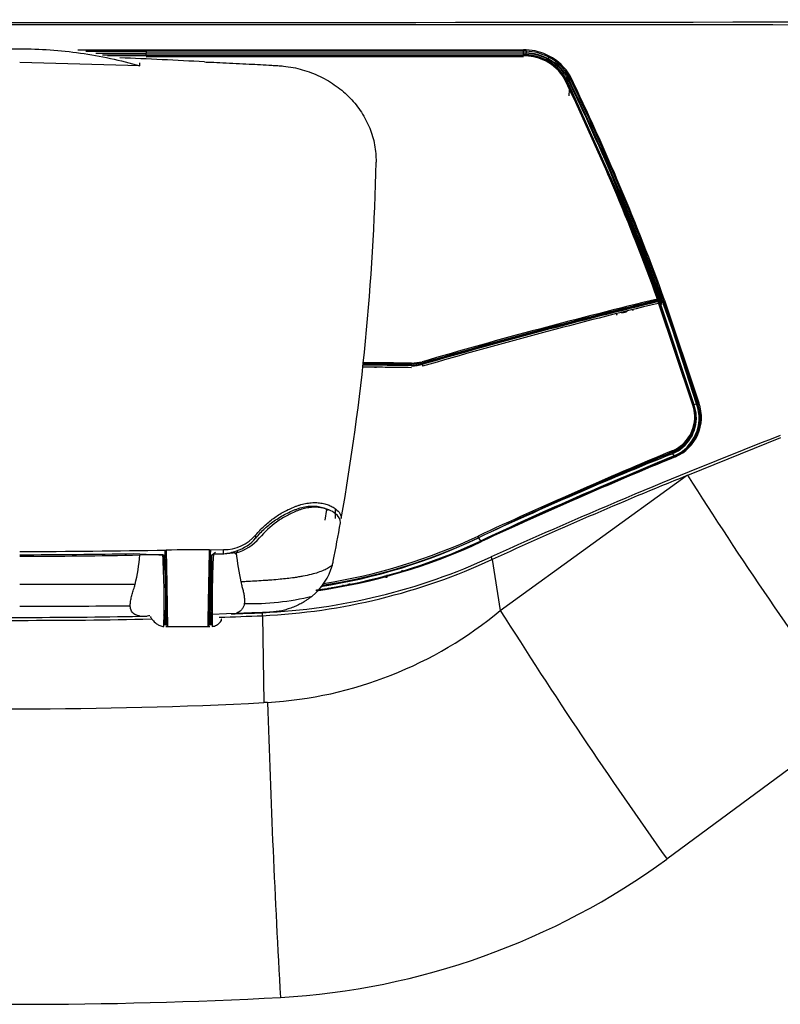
# Model space of a CAD drawing. Header units: millimetres. Extents: x 490 to 1310, y 147 to 543.
# Tile 25 of 30: x 1045 to 1076, y 276 to 317. Entities that reach past the tile are written whole.
import ezdxf

# ---------------------------------------------------------------- set-up
doc = ezdxf.new("R2010")
doc.units = ezdxf.units.MM
doc.layers.add('FactualArea', color=7, linetype='Continuous')
doc.styles.add('SEACAD_Arial', font='arial.ttf')
doc.dimstyles.new('Copie de ISO-25', dxfattribs={"dimtxt": 8, "dimasz": 2.5, "dimexe": 1.25, "dimexo": 0.625, "dimtad": 1, "dimdec": 0, "dimlfac": 5, "dimtxsty": 'SEACAD_Arial', "dimcen": 2.5, "dimclrd": 134, "dimclrt": 7, "dimadec": 0, "dimazin": 0, "dimtfac": 1, "dimtdec": 0, "dimtmove": 0, "dimatfit": 3, "dimfxl": 1, "dimarcsym": 0})

# ---------------------------------------------------------------- blocks, each defined once
blk = doc.blocks.new('*D38')
at = {"color": 0, "lineweight": -2, "transparency": 16777216}
for p, q in [((860.745, 314.581), (860.745, 534.605)), ((1260.345, 443.258), (1260.345, 534.605))]:
    blk.add_line(p, q, dxfattribs=at)
at = {"color": 134, "lineweight": -2, "transparency": 16777216}
blk.add_line((863.245, 533.355), (1257.845, 533.355), dxfattribs=at)
at = {"color": 134, "transparency": 16777216}
for points in [[(863.245, 533.772), (863.245, 532.939), (860.745, 533.355)], [(1257.845, 533.772), (1257.845, 532.939), (1260.345, 533.355)]]:
    blk.add_solid(points, dxfattribs=at)
at = {"layer": 'Defpoints', "color": 0, "transparency": 16777216}
for p in [(1260.345, 533.355), (1260.345, 442.633), (860.745, 313.956)]:
    blk.add_point(p, dxfattribs=at)
at = {"color": 7, "transparency": 16777216, "insert": (1060.545, 538.065), "char_height": 8, "attachment_point": 5, "style": 'SEACAD_Arial'}
blk.add_mtext('1998', dxfattribs=at)

msp = doc.modelspace()

# ---------------------------------------------------------------- linework, layer by layer
at = {"layer": 'FactualArea', "color": 7, "linetype": 'Continuous'}
for p, q in [((1050.004, 316.185), (1065.709, 316.19)), ((1050.004, 316.131), (1050.004, 316.042)), ((1065.708, 315.976), (1065.708, 316.137)), ((1065.815, 316.134), (1065.814, 316.064)), ((1050.005, 316.042), (1047.913, 316.041)), ((1048.188, 315.982), (1050.005, 315.983)), ((1050.005, 315.96), (1048.293, 315.96)), ((1050.004, 316.061), (1065.708, 316.067)), ((1050.004, 315.943), (1050.004, 315.97)), ((1065.709, 316.047), (1050.005, 316.042)), ((1050.005, 315.983), (1050.005, 316.042)), ((1050.005, 315.983), (1065.71, 315.987)), ((1065.708, 316.067), (1065.813, 316.064)), ((1065.708, 315.948), (1065.708, 315.976)), ((1065.71, 315.987), (1065.709, 316.047)), ((1065.809, 315.962), (1065.712, 315.965)), ((1065.809, 315.985), (1065.812, 316.044)), ((1066.674, 315.752), (1066.706, 315.803)), ((1066.748, 315.883), (1066.744, 315.723)), ((1049.745, 315.524), (1044.745, 315.659)), ((1049.745, 315.524), (1049.745, 315.649)), ((1067.438, 314.979), (1067.417, 315.017)), ((1067.422, 315.012), (1067.435, 314.99)), ((1067.434, 314.991), (1067.443, 314.973)), ((1069.683, 309.991), (1067.442, 314.976)), ((1067.468, 314.996), (1067.523, 315.025)), ((1067.477, 314.977), (1069.719, 309.99)), ((1067.49, 315.133), (1067.548, 315.043)), ((1067.568, 315.008), (1067.556, 315.03)), ((1067.594, 314.888), (1067.595, 314.913)), ((1067.595, 314.913), (1067.603, 315.069)), ((1067.596, 314.523), (1067.59, 314.279)), ((1071.305, 305.818), (1069.683, 309.991)), ((1069.683, 309.991), (1071.305, 305.824)), ((1069.719, 309.99), (1071.345, 305.806)), ((1071.281, 305.772), (1071.281, 305.778)), ((1071.307, 305.806), (1071.307, 305.812)), ((1072.736, 301.451), (1071.31, 305.716)), ((1071.341, 305.714), (1072.764, 301.449)), ((1072.76, 301.443), (1071.344, 305.691)), ((1071.345, 305.806), (1071.405, 305.825)), ((1071.416, 305.779), (1071.357, 305.76)), ((1071.377, 305.694), (1071.379, 305.69)), ((1071.379, 305.69), (1072.794, 301.443)), ((1071.42, 305.729), (1071.416, 305.779)), ((1071.45, 305.721), (1071.443, 305.815)), ((1071.452, 305.696), (1071.451, 305.711)), ((1071.488, 305.721), (1071.486, 305.725)), ((1071.899, 304.553), (1071.488, 305.721)), ((1071.491, 305.724), (1071.497, 305.79)), ((1071.941, 304.576), (1071.526, 305.758)), ((1071.527, 305.754), (1071.53, 305.746)), ((1071.53, 305.746), (1071.941, 304.576)), ((1071.571, 305.784), (1072.998, 301.504)), ((1069.555, 305.204), (1069.567, 305.158)), ((1069.599, 305.166), (1069.587, 305.212)), ((1069.864, 305.269), (1069.917, 305.282)), ((1070.248, 305.379), (1070.239, 305.329)), ((1072.905, 301.467), (1071.899, 304.553)), ((1071.941, 304.576), (1072.946, 301.491)), ((1061.046, 303.049), (1059.022, 303.072)), ((1059.515, 302.989), (1059.511, 302.963)), ((1059.572, 302.963), (1059.568, 302.988)), ((1061.036, 303.069), (1061.504, 303.131)), ((1061.492, 303.165), (1061.045, 303.104)), ((1061.045, 303.104), (1061.045, 303.069)), ((1061.046, 303.157), (1061.48, 303.215)), ((1061.492, 303.165), (1061.494, 303.03)), ((1072.794, 301.443), (1072.904, 301.471)), ((1072.794, 301.443), (1072.799, 301.428)), ((1072.946, 301.491), (1072.949, 301.482)), ((1072.844, 300.996), (1072.843, 301.019)), ((1072.531, 298.498), (1076.402, 300.073)), ((1071.885, 299.443), (1071.9, 299.449)), ((1071.912, 299.399), (1071.897, 299.393)), ((1071.897, 299.393), (1071.953, 299.299)), ((1071.899, 299.472), (1071.9, 299.449)), ((1071.953, 299.299), (1071.961, 299.302)), ((1071.981, 299.284), (1068.848, 297.957)), ((1071.989, 299.287), (1071.981, 299.284)), ((1064.738, 292.879), (1072.467, 298.472)), ((1068.587, 297.844), (1063.933, 295.753)), ((1068.587, 297.844), (1068.848, 297.957)), ((1057.458, 296.634), (1057.522, 297.079)), ((1057.886, 296.705), (1057.886, 297.098)), ((1054.567, 295.889), (1054.567, 296.018)), ((1063.836, 295.901), (1063.917, 295.762)), ((1049.481, 295.242), (1050.797, 295.174)), ((1052.642, 295.402), (1053.221, 295.405)), ((1052.679, 295.19), (1052.679, 295.387)), ((1053.23, 295.214), (1052.801, 295.213)), ((1053.221, 295.235), (1052.937, 295.211)), ((1053.221, 295.235), (1053.221, 295.405)), ((1053.745, 295.278), (1053.23, 295.214)), ((1052.679, 295.19), (1052.646, 293.214)), ((1064.392, 294.993), (1064.738, 292.879)), ((1060.645, 294.548), (1060.645, 294.513)), ((1060.645, 294.548), (1060.645, 294.513)), ((1058.425, 293.937), (1058.425, 293.984)), ((1058.427, 293.938), (1058.427, 293.984)), ((1058.467, 293.992), (1058.467, 293.945)), ((1060.021, 294.243), (1059.961, 294.243)), ((1060.021, 294.357), (1060.021, 294.243)), ((1060.04, 294.282), (1060.045, 294.282)), ((1060.045, 294.364), (1060.045, 294.341)), ((1049.545, 293.953), (1044.745, 293.961)), ((1057.095, 293.696), (1057.095, 293.727)), ((1057.587, 293.786), (1057.588, 293.816)), ((1057.745, 293.817), (1057.745, 293.848)), ((1058.205, 293.898), (1058.205, 293.94)), ((1052.715, 293.282), (1052.641, 293.282)), ((1052.745, 292.777), (1052.745, 292.761)), ((1052.745, 292.761), (1052.745, 292.738)), ((1053.745, 292.747), (1053.345, 292.733)), ((1050.745, 292.678), (1050.745, 292.698)), ((1050.745, 292.678), (1050.745, 292.659)), ((1050.787, 292.542), (1050.846, 292.542)), ((1050.845, 292.341), (1050.843, 292.53)), ((1052.629, 292.542), (1052.703, 292.542)), ((1052.629, 292.321), (1052.631, 292.512)), ((1052.745, 292.738), (1052.745, 292.714)), ((1053.345, 292.733), (1052.745, 292.714)), ((1054.845, 292.657), (1054.903, 289.044)), ((1055.054, 289.051), (1054.903, 289.044)), ((1079.484, 288.312), (1071.671, 282.539))]:
    msp.add_line(p, q, dxfattribs=at)
for centre, radius, start, end in [((1044.745, 19300.818), 18983.494, 269.8408325, 270.1591676), ((1044.745, -41402.314), 41719.547, 89.9275474, 90.0724528), ((1047.089, 316.167), 2.915, 359.2963, 0.3486), ((1065.071, 316.175), 0.638, 356.5755, 1.3474), ((1065.708, 314.017), 2.12, 87.1068, 89.9966), ((1065.709, 314.018), 2.172, 87.1256, 90.0016), ((1064.645, 316.228), 1.173, 355.4118, 358.009), ((1065.708, 313.879), 2.258, 62.5764, 87.3075), ((1065.711, 313.893), 2.297, 62.5609, 87.3513), ((1043.823, 170.415), 145.525, 86.60701, 87.99827), ((1060.833, -8060.356), 8376.253, 89.9666579, 90.0740697), ((1060.259, -5824.819), 6140.786, 89.9491239, 90.0956719), ((1058.57, -2521.779), 2837.729, 89.855762, 90.172918), ((1065.704, 313.859), 2.188, 87.1756, 89.8557), ((1065.706, 313.872), 2.115, 87.1978, 89.8787), ((1065.709, 313.909), 2.032, 87.181, 89.8607), ((1065.966, 315.968), 0.158, 173.946, 182.326), ((1065.708, 313.883), 2.105, 62.6506, 87.228), ((1065.708, 313.9), 2.065, 62.6553, 87.1985), ((1065.71, 313.919), 2.022, 62.656, 87.2095), ((1065.707, 313.878), 2.169, 62.5911, 87.2423), ((1065.707, 313.855), 2.212, 62.6134, 87.2669), ((1065.791, 314.065), 1.856, 30.5933, 62.812), ((1065.787, 314.046), 1.899, 30.6547, 62.7582), ((1065.782, 314.022), 1.947, 30.8036, 62.6995), ((1065.783, 314.017), 2.01, 37.9858, 62.6774), ((1065.785, 313.998), 2.049, 38.0572, 62.7029), ((1066.92, 315.836), 0.178, 147.5533, 164.6959), ((1065.782, 314.012), 2.106, 30.1386, 62.6843), ((1065.792, 314.03), 2.138, 30.0886, 62.7791), ((1065.6, 313.893), 2.259, 33.8916, 37.2587), ((1065.15, 313.584), 2.776, 33.8236, 36.9949), ((1067.11, 314.831), 0.331, 25.8598, 32.6785), ((1065.79, 313.834), 2.04, 33.3708, 37.9165), ((981.246, 273.166), 95.77, 19.93921, 25.88426), ((1067.117, 314.819), 0.36, 28.693, 32.6711), ((1067.092, 314.806), 0.389, 25.889, 28.657), ((1066.949, 314.699), 0.598, 29.8564, 32.4033), ((1042.952, 299.349), 29.146, 32.5698, 32.7805), ((1067.118, 314.803), 0.4, 25.8302, 28.9621), ((1066.126, 314.197), 1.653, 34.4727, 35.311), ((1065.782, 313.86), 2.097, 30.1579, 34.5729), ((1067.342, 314.928), 0.205, 28.0469, 32.8848), ((1067.173, 314.83), 0.4, 25.9567, 29.0985), ((1065.783, 313.835), 2.095, 30.1785, 33.483), ((980.146, 272.744), 97.069, 19.92532, 25.80852), ((1067.274, 314.867), 0.326, 30.383, 32.7546), ((983.475, 274.13), 93.501, 19.81494, 25.92246), ((982.582, 273.595), 94.51, 19.83249, 25.90708), ((977.204, 271.111), 100.445, 24.9905, 25.85461), ((982.065, 273.554), 95.081, 19.79725, 25.88916), ((980.867, 273.018), 96.441, 19.86195, 25.87274), ((980.185, 272.635), 97.099, 19.89746, 24.9183), ((962.99, 313.466), 96.597, 350.00697, 358.84148), ((983.465, 274), 93.49, 19.77765, 22.65919), ((1121.405, 98.054), 213.734, 103.56467, 106.28218), ((1121.843, 96.742), 215.064, 103.59774, 106.29724), ((1122.934, 92.314), 219.49, 103.60396, 106.25543), ((1121.352, 98.097), 213.59, 103.55527, 106.272), ((1121.816, 96.05), 215.664, 103.54373, 106.23555), ((1071.303, 305.702), 0.04, 19.7783, 103.7503), ((1071.267, 305.812), 0.04, 1.1424, 20.4286), ((1122.027, 95.879), 215.769, 103.55887, 103.59178), ((1122.385, 94.218), 217.442, 103.54422, 103.58053), ((1071.231, 305.652), 0.12, 18.8576, 22.8255), ((1071.403, 305.813), 0.04, 4.3804, 20.4055), ((1071.36, 305.39), 0.487, 298.0612, 301.8814), ((1050.747, -528.861), 831.897, 89.366126, 89.430666), ((1055.371, -80.537), 383.648, 89.15392, 89.45438), ((1056.026, -23.629), 326.772, 89.12003, 89.47364), ((1054.537, -154.264), 457.468, 89.18475, 89.4368), ((1058.287, 137.546), 165.447, 89.04492, 89.42396), ((1061.075, 304.627), 1.578, 268.9434, 286.3497), ((1071.287, 300.918), 1.57, 292.9645, 19.8048), ((1071.285, 300.885), 1.721, 293.1297, 19.7409), ((1071.3, 300.896), 1.75, 293.1735, 19.5601), ((1071.321, 300.904), 1.781, 293.0843, 19.6876), ((1071.291, 300.93), 1.537, 6.2385, 19.8036), ((1071.294, 300.893), 1.566, 3.6474, 19.9891), ((1071.277, 300.885), 1.616, 3.6273, 19.6337), ((1073.017, 301.395), 0.111, 99.5545, 127.6606), ((1071.291, 300.93), 1.537, 292.9842, 6.2385), ((1071.294, 300.893), 1.566, 292.7688, 3.6474), ((1071.277, 300.885), 1.616, 293.1359, 3.6273), ((1163.631, 75.491), 241.007, 111.22353, 114.32536), ((1151.856, 106.461), 208.961, 112.49993, 114.91664), ((1129.505, 158.533), 152.257, 112.23106, 115.55005), ((1144.287, 124.027), 189.77, 112.42805, 115.08334), ((1130.928, 152.095), 158.686, 111.83882, 115.01106), ((1183.837, 31.037), 290.658, 112.63948, 113.31022), ((1071.96, 299.435), 0.0759, 173.518, 213.2196), ((1071.975, 299.441), 0.0759, 173.5592, 213.2733), ((1150.743, 108.14), 206.703, 112.38655, 114.82502), ((1072.723, 297.92), 0.609, 108.4381, 114.936), ((1216.777, 389.506), 170.557, 212.24863, 216.39272), ((1147.126, 114.102), 198.913, 112.04509, 114.57794), ((1121.813, 173.799), 135.007, 113.11127, 115.39402), ((1057.596, 296.496), 0.493, 3.0423, 53.9811), ((962.692, 313.51), 96.897, 348.94466, 349.90293), ((1053.24, 297.147), 1.742, 269.3691, 319.603), ((1053.293, 297.09), 1.867, 283.9969, 320.082), ((1053.28, 296.963), 1.676, 286.7356, 320.1734), ((1053.724, 317.29), 23.82, 278.134, 295.32), ((1053.745, 317.43), 23.937, 278.0463, 295.1273), ((1053.719, 317.566), 24.107, 278.0492, 295.1364), ((1053.751, 317.277), 23.796, 278.0834, 295.2749), ((1053.676, 317.162), 23.564, 278.7402, 295.4912), ((1053.776, 317.304), 23.65, 278.6113, 295.1696), ((1053.816, 317.235), 23.57, 278.5622, 295.1341), ((1053.715, 317.45), 23.737, 278.8957, 295.1987), ((1063.731, 295.916), 0.106, 351.7652, 31.9755), ((1041.912, 847.554), 552.239, 270.29392, 270.9262), ((1043.604, 639.128), 343.937, 270.19003, 270.97901), ((1054.213, 13.007), 282.4, 90.31881, 90.68474), ((1180.82, 291.659), 128.195, 178.33351, 179.73506), ((1102.656, 292.844), 49.911, 177.2796, 180.7254), ((1051.591, 296.588), 1.823, 309.6884, 315.2019), ((1053.062, 297.199), 1.97, 274.6353, 290.8298), ((1068.546, 297.088), 14.912, 186.9723, 191.7092), ((1043.334, 643.17), 348.046, 270.23218, 271.05535), ((1041.474, 295.897), 8.302, 346.4563, 355.0626), ((1056.209, -144.505), 439.735, 90.71837, 90.84227), ((1019.45, 293.236), 31.307, 358.1244, 3.5882), ((1030.879, 293.396), 19.944, 356.7418, 5.1192), ((1053.665, 318.273), 25.518, 272.643, 294.7687), ((1053.62, 318.341), 25.712, 272.7311, 294.766), ((1055.483, 295.381), 2.352, 344.7085, 348.939), ((1044.777, 552.928), 258.484, 271.74954, 271.76436), ((1055.298, 295.448), 2.548, 309.0828, 344.3432), ((1059.445, 294.505), 0.488, 332.1209, 336.4468), ((1059.445, 294.505), 0.548, 338.5336, 341.966), ((1054.326, 304.082), 10.921, 268.7536, 283.6592), ((1045.629, 773.787), 480.73, 269.89458, 270.44284), ((1044.745, 556.65), 264.062, 271.90997, 272.19142), ((1054.088, 305.66), 16.637, 273.3294, 309.803), ((1249.343, 409.179), 218.185, 212.21078, 215.48025), ((1044.745, 557.508), 265.043, 268.82476, 271.18161), ((1044.745, 556.65), 264.062, 268.91504, 271.08496), ((1044.75, 548.287), 255.699, 269.99871, 271.11916), ((1049.786, 298.021), 5.384, 269.5573, 272.7504), ((1050.898, 282.264), 10.414, 94.0481, 94.7), ((1044.745, 557.508), 265.043, 271.79547, 272.18407), ((1050.914, 292.349), 0.0693, 202.1387, 245.9986), ((1044.745, 489.148), 200.362, 267.09375, 272.90625), ((1551.122, 304.559), 496.311, 181.79056, 183.2081), ((1053.86, 306.961), 30.226, 273.2795, 306.1043), ((1044.745, 483.003), 206.504, 266.98968, 273.01032)]:
    msp.add_arc(centre, radius, start, end, dxfattribs=at)
for centre, major_axis, ratio, start_param, end_param in [((1044.743, 334.069), (534.789, 0.003), 0.033444, -1.566263, -1.560959), ((1044.743, 334.042), (534.777, 0.003), 0.033493, -1.565651, -1.560959), ((1050.004, 315.907), (0, 0.04), 0.009836, 0.462531, 0.685692), ((1050.005, 315.998), (0.0001, 0.0394), 0.006841, 1.97299, 3.168462), ((1065.712, 315.925), (-0.0001, -0.04), 0.046977, 1.995198, 3.289836), ((1066.637, 315.699), (-0.0185, -0.0355), 0.156817, 2.98693, 4.318862), ((1066.705, 315.787), (-0.019, -0.0352), 0.187749, 2.785669, 4.330249), ((1067.366, 315.239), (-0.0316, -0.0245), 0.295278, 2.905318, 4.449953), ((1067.386, 314.993), (-0.0337, -0.0216), 0.31951, 3.061477, 4.444872), ((1067.406, 314.959), (-0.036, -0.0174), 0.346053, 3.090633, 4.484344), ((1067.455, 315.034), (0.0337, 0.0216), 0.317956, 3.061521, 4.482062), ((1067.468, 315.012), (0.0347, 0.0203), 0.328507, 3.078542, 4.495206), ((1067.478, 314.992), (0.036, 0.0174), 0.344809, 3.090658, 4.52707), ((1067.455, 315.114), (-0.0336, -0.0217), 0.316967, 2.936177, 4.479893), ((1067.513, 315.024), (-0.0337, -0.0216), 0.318286, 2.937611, 4.482171), ((1067.522, 315.009), (-0.0345, -0.0207), 0.324662, 2.948981, 4.491158), ((1067.532, 314.989), (-0.036, -0.0174), 0.344876, 2.982508, 4.5271), ((1069.72, 310.004), (0.0369, 0.0153), 0.31108, 2.978357, 4.549161), ((1071.267, 305.812), (-0.0375, -0.014), 0.2728, 3.141593, 4.410833), ((1071.267, 305.812), (-0.0095, 0.0388), 0.277106, 3.59647, 5.009797), ((1071.267, 305.812), (-0.04, -0.0008), 0.895589, 1.891884, 3.230935), ((1071.267, 305.806), (-0.04, -0.0008), 0.895589, 1.891884, 3.123808), ((1071.303, 305.702), (0.0095, -0.0389), 0.278587, 1.867108, 3.543686), ((1071.303, 305.702), (-0.0376, -0.0135), 0.274677, 3.023206, 4.412267), ((1071.38, 305.711), (0.0382, 0.0144), 0.374722, 3.016313, 4.496869), ((1071.344, 305.794), (0.0122, -0.0381), 0.141391, 0.440541, 1.847827), ((1071.403, 305.813), (-0.0375, -0.0139), 0.269768, 3.141591, 4.563093), ((1071.403, 305.813), (-0.0122, 0.0381), 0.141394, 3.582132, 4.989399), ((1071.403, 305.813), (-0.0399, -0.0031), 0.898945, 1.841199, 3.14159), ((1071.459, 305.778), (-0.0399, 0.0033), 0.912475, 1.976919, 3.565768), ((1071.492, 305.734), (0.0376, 0.0135), 0.272725, 4.50411, 6.120955), ((1071.903, 304.565), (0.0378, 0.013), 0.260646, 4.507542, 6.12587), ((1061.045, 303.14), (0.0007, 0.04), 0.036218, 3.604432, 5.148101), ((1061.045, 303.032), (-0.0007, -0.04), 0.036395, 2.006497, 3.557627), ((1061.478, 303.199), (-0.0113, 0.0384), 0.179213, 3.585579, 5.112761), ((1061.518, 303.096), (0.0113, -0.0384), 0.180058, 1.970793, 3.533217), ((1072.725, 301.439), (-0.0382, -0.0118), 0.228483, 3.041146, 4.349155), ((1072.91, 301.478), (0.0397, 0.0068), 0.255194, 4.548572, 6.057268), ((1071.879, 299.503), (-0.0155, 0.0369), 0.396493, 3.578408, 4.8909), ((1071.962, 299.318), (-0.0154, 0.0369), 0.398392, 1.924206, 3.384265), ((1071.97, 299.321), (-0.0154, 0.0369), 0.397738, 1.92412, 2.868853), ((1071.97, 299.321), (-0.0154, 0.0369), 0.397738, 2.91963, 3.41449), ((1068.828, 297.989), (-0.0159, 0.0367), 0.375307, 1.919535, 3.52971), ((1054.165, 295.222), (-0.548, 0.244), 0.391845, 0.697511, 0.880002), ((906.596, -1475.887), (1521.53, 3982.489), 0.126617, 1.158812, 1.158845), ((1064.34, 295.062), (-0.0419, 0.0908), 0.324736, 3.714861, 5.01475), ((1052.597, 292.912), (0.007, 0.4), 0.007379, -0.38963, 3.574287), ((1052.637, 292.911), (0.007, 0.44), 0.006709, -0.569015, 3.574265), ((1054.84, 292.74), (-0.0038, 0.0999), 0.036367, 3.752207, 5.147628)]:
    msp.add_ellipse(centre, major_axis=major_axis, ratio=ratio, start_param=start_param, end_param=end_param, dxfattribs=at)
for points, knots in [([(1039.745, 315.524), (1040.556, 315.758), (1041.384, 315.936), (1043.056, 316.173), (1043.9, 316.232), (1045.589, 316.232), (1046.434, 316.173), (1048.106, 315.936), (1048.933, 315.758), (1049.745, 315.524)], [0, 0, 0, 0, 0.25, 0.25, 0.5, 0.5, 0.75, 0.75, 1, 1, 1, 1]), ([(1065.708, 316.137), (1063.092, 316.142), (1060.475, 316.138), (1055.24, 316.134), (1052.622, 316.132), (1050.004, 316.131)], [0, 0, 0, 0, 0.5, 0.5, 1, 1, 1, 1]), ([(1050.006, 315.938), (1049.979, 315.938), (1049.952, 315.938), (1049.711, 315.938), (1049.496, 315.938), (1049.041, 315.937), (1048.799, 315.937), (1048.505, 315.937), (1048.451, 315.937), (1048.397, 315.937)], [0, 0, 0, 0, 0.0281971, 0.0281971, 0.2550949, 0.2550949, 0.5101779, 0.5101779, 0.5668682, 0.5668682, 0.5668682, 0.5668682]), ([(1052.436, 315.685), (1052.436, 315.685), (1052.478, 315.683), (1052.541, 315.681), (1052.624, 315.677), (1052.837, 315.668), (1053.394, 315.643), (1054.085, 315.609), (1054.762, 315.574), (1055.158, 315.551), (1055.439, 315.536), (1055.603, 315.525), (1055.946, 315.492), (1056.379, 315.408), (1056.881, 315.241), (1057.365, 315.034), (1057.928, 314.7), (1058.51, 314.196), (1058.904, 313.701), (1059.154, 313.272), (1059.361, 312.825), (1059.497, 312.354), (1059.553, 311.934), (1059.568, 311.693), (1059.567, 311.573), (1059.567, 311.512)], [0.4429207, 0.4429207, 0.4429207, 0.4429207, 0.4430578, 0.4501986, 0.4537956, 0.4574106, 0.4870011, 0.5500778, 0.5769272, 0.6040334, 0.6186165, 0.6254996, 0.6323923, 0.6782716, 0.7013074, 0.7243626, 0.7702355, 0.8162416, 0.8620939, 0.8851267, 0.9081129, 0.9539976, 0.9770339, 0.9885457, 1, 1, 1, 1]), ([(1065.709, 316.047), (1065.709, 316.055), (1065.709, 316.064), (1065.709, 316.071), (1065.709, 316.071), (1065.708, 316.067)], [0, 0, 0, 0, 0.5, 0.5, 1, 1, 1, 1]), ([(1065.712, 315.965), (1065.711, 315.964), (1065.711, 315.965), (1065.711, 315.973), (1065.71, 315.98), (1065.71, 315.987)], [0, 0, 0, 0, 0.5, 0.5, 1, 1, 1, 1]), ([(1066.656, 315.734), (1066.657, 315.732), (1066.659, 315.732), (1066.666, 315.739), (1066.67, 315.746), (1066.674, 315.752)], [0, 0, 0, 0, 0.5, 0.5, 1, 1, 1, 1]), ([(1067.642, 315.102), (1067.633, 315.098), (1067.623, 315.092), (1067.608, 315.08), (1067.604, 315.073), (1067.603, 315.069)], [0, 0, 0, 0, 0.5, 0.5, 1, 1, 1, 1]), ([(1071.281, 305.772), (1071.281, 305.77), (1071.282, 305.767), (1071.285, 305.761), (1071.288, 305.759), (1071.298, 305.755), (1071.303, 305.754), (1071.317, 305.753), (1071.324, 305.753), (1071.34, 305.756), (1071.349, 305.758), (1071.357, 305.76)], [0, 0, 0, 0, 0.148808, 0.148808, 0.364357, 0.364357, 0.577124, 0.577124, 0.788518, 0.788518, 1, 1, 1, 1]), ([(1071.341, 305.699), (1071.34, 305.702), (1071.336, 305.709), (1071.327, 305.712), (1071.316, 305.711), (1071.306, 305.706), (1071.299, 305.7), (1071.294, 305.696), (1071.292, 305.693)], [0, 0, 0, 0, 0.124506, 0.285907, 0.499533, 0.744518, 0.847436, 1, 1, 1, 1]), ([(1071.292, 305.693), (1071.297, 305.695), (1071.312, 305.701), (1071.335, 305.707), (1071.363, 305.709), (1071.373, 305.698), (1071.377, 305.694)], [0, 0, 0, 0, 0.162649, 0.504471, 0.805165, 1, 1, 1, 1]), ([(1071.305, 305.818), (1071.305, 305.817), (1071.306, 305.814), (1071.308, 305.811), (1071.312, 305.808), (1071.319, 305.804), (1071.33, 305.803), (1071.34, 305.805), (1071.345, 305.806)], [0, 0, 0, 0, 0.115763, 0.237698, 0.364274, 0.493466, 0.750526, 1, 1, 1, 1]), ([(1071.526, 305.757), (1071.527, 305.753), (1071.526, 305.751), (1071.524, 305.747), (1071.52, 305.743), (1071.513, 305.737), (1071.501, 305.73), (1071.491, 305.727), (1071.486, 305.725)], [0, 0, 0, 0, 0.116548, 0.24038, 0.369571, 0.501584, 0.761284, 1, 1, 1, 1]), ([(1071.497, 305.79), (1071.497, 305.792), (1071.498, 305.795), (1071.499, 305.797), (1071.501, 305.798), (1071.503, 305.797), (1071.508, 305.792), (1071.515, 305.781), (1071.522, 305.764), (1071.526, 305.757)], [0, 0, 0, 0, 0.106732, 0.207855, 0.305426, 0.401734, 0.499156, 0.741126, 1, 1, 1, 1]), ([(1071.572, 305.784), (1071.562, 305.781), (1071.549, 305.777), (1071.536, 305.769), (1071.532, 305.766), (1071.527, 305.762), (1071.526, 305.76), (1071.526, 305.757)], [0, 0, 0, 0, 0.5, 0.5, 0.75, 0.75, 1, 1, 1, 1]), ([(1069.745, 305.289), (1069.746, 305.287), (1069.748, 305.282), (1069.753, 305.276), (1069.759, 305.27), (1069.768, 305.266), (1069.778, 305.263), (1069.79, 305.261), (1069.803, 305.26), (1069.818, 305.26), (1069.833, 305.262), (1069.848, 305.265), (1069.859, 305.267), (1069.864, 305.269)], [0, 0, 0, 0, 0.086848, 0.176015, 0.267118, 0.35968, 0.453148, 0.546922, 0.640385, 0.732937, 0.824025, 0.913174, 1, 1, 1, 1]), ([(1069.917, 305.282), (1069.923, 305.283), (1069.933, 305.285), (1069.948, 305.29), (1069.963, 305.295), (1069.977, 305.3), (1069.991, 305.306), (1070.003, 305.313), (1070.011, 305.317), (1070.015, 305.319)], [0, 0, 0, 0, 0.0670558, 0.1336818, 0.1994288, 0.2638537, 0.3265397, 0.3871144, 0.4447093, 0.4447093, 0.4447093, 0.4447093]), ([(1072.763, 301.436), (1072.765, 301.426), (1072.768, 301.424), (1072.78, 301.424), (1072.789, 301.426), (1072.799, 301.428)], [0, 0, 0, 0, 0.5, 0.5, 1, 1, 1, 1]), ([(1072.946, 301.491), (1072.945, 301.488), (1072.939, 301.485), (1072.924, 301.477), (1072.913, 301.474), (1072.905, 301.467)], [0, 0, 0, 0, 0.5, 0.5, 1, 1, 1, 1]), ([(1072.02, 299.265), (1072.015, 299.274), (1072.009, 299.283), (1071.997, 299.292), (1071.991, 299.291), (1071.989, 299.287)], [0, 0, 0, 0, 0.5, 0.5, 1, 1, 1, 1]), ([(1063.917, 295.762), (1063.931, 295.757), (1063.931, 295.757), (1063.932, 295.758), (1065.493, 296.487), (1067.043, 297.177), (1068.587, 297.844)], [0, 0, 0, 0, 0.000368, 0.000368, 0.000368, 1, 1, 1, 1]), ([(1054.567, 296.018), (1054.675, 296.148), (1054.79, 296.27), (1055.035, 296.5), (1055.165, 296.607), (1055.371, 296.756), (1055.442, 296.804), (1055.586, 296.895), (1055.661, 296.939), (1055.887, 297.062), (1056.042, 297.133), (1056.242, 297.21), (1056.283, 297.225), (1056.364, 297.253), (1056.405, 297.266), (1056.529, 297.302), (1056.611, 297.321), (1056.774, 297.348), (1056.854, 297.357), (1056.974, 297.362), (1057.013, 297.362), (1057.091, 297.361), (1057.129, 297.359), (1057.242, 297.349), (1057.314, 297.338), (1057.451, 297.308), (1057.517, 297.289), (1057.638, 297.244), (1057.695, 297.219), (1057.798, 297.162), (1057.845, 297.131), (1057.886, 297.098)], [0, 0, 0, 0, 0.125, 0.125, 0.25, 0.25, 0.3125, 0.3125, 0.375, 0.375, 0.5, 0.5, 0.53125, 0.53125, 0.5625, 0.5625, 0.625, 0.625, 0.6875, 0.6875, 0.71875, 0.71875, 0.75, 0.75, 0.8125, 0.8125, 0.875, 0.875, 0.9375, 0.9375, 1, 1, 1, 1]), ([(1054.567, 295.889), (1054.686, 296.033), (1054.814, 296.167), (1055.089, 296.417), (1055.235, 296.533), (1055.467, 296.692), (1055.548, 296.743), (1055.711, 296.839), (1055.795, 296.884), (1055.965, 296.967), (1056.051, 297.006), (1056.183, 297.06), (1056.228, 297.077), (1056.317, 297.109), (1056.363, 297.124), (1056.498, 297.165), (1056.588, 297.186), (1056.721, 297.206), (1056.765, 297.211), (1056.853, 297.218), (1056.897, 297.219), (1057.023, 297.219), (1057.104, 297.212), (1057.218, 297.194), (1057.256, 297.186), (1057.327, 297.168), (1057.361, 297.157), (1057.458, 297.123), (1057.516, 297.095), (1057.57, 297.063), (1057.572, 297.062), (1057.574, 297.06)], [0, 0, 0, 0, 0.125, 0.125, 0.25, 0.25, 0.3125, 0.3125, 0.375, 0.375, 0.4375, 0.4375, 0.46875, 0.46875, 0.5, 0.5, 0.5625, 0.5625, 0.59375, 0.59375, 0.625, 0.625, 0.6875, 0.6875, 0.71875, 0.71875, 0.75, 0.75, 0.8125, 0.8125, 0.8149263, 0.8149263, 0.8149263, 0.8149263]), ([(1057.886, 296.895), (1057.81, 296.959), (1057.716, 297.016), (1057.546, 297.084), (1057.485, 297.104), (1057.357, 297.136), (1057.29, 297.148), (1057.184, 297.16), (1057.148, 297.163), (1057.075, 297.166), (1057.038, 297.167), (1056.924, 297.165), (1056.848, 297.159), (1056.693, 297.137), (1056.614, 297.121), (1056.496, 297.089), (1056.456, 297.077), (1056.378, 297.051), (1056.339, 297.037), (1056.146, 296.963), (1055.996, 296.894), (1055.707, 296.738), (1055.566, 296.649), (1055.169, 296.363), (1054.932, 296.142), (1054.725, 295.892)], [0, 0, 0, 0, 0.125, 0.125, 0.1875, 0.1875, 0.25, 0.25, 0.28125, 0.28125, 0.3125, 0.3125, 0.375, 0.375, 0.4375, 0.4375, 0.46875, 0.46875, 0.5, 0.5, 0.625, 0.625, 0.75, 0.75, 1, 1, 1, 1]), ([(1057.886, 297.098), (1057.964, 297.038), (1058.022, 296.974), (1058.081, 296.875), (1058.096, 296.841), (1058.116, 296.772), (1058.121, 296.738), (1058.121, 296.703)], [0, 0, 0, 0, 0.5, 0.5, 0.75, 0.75, 1, 1, 1, 1]), ([(1050.797, 295.369), (1050.797, 295.373), (1050.801, 295.378), (1050.817, 295.384), (1050.828, 295.387), (1050.838, 295.387)], [0, 0, 0, 0, 0.5, 0.5, 1, 1, 1, 1]), ([(1050.845, 292.34), (1050.847, 292.253), (1050.849, 292.229), (1050.85, 292.316), (1050.849, 292.427), (1050.846, 292.721), (1050.843, 292.908), (1050.838, 293.148), (1050.837, 293.223), (1050.834, 293.375), (1050.833, 293.452), (1050.82, 294.139), (1050.808, 294.751), (1050.797, 295.369)], [0, 0, 0, 0, 0.125, 0.125, 0.25, 0.25, 0.375, 0.375, 0.4375, 0.4375, 0.5, 0.5, 1, 1, 1, 1]), ([(1050.838, 295.387), (1050.85, 294.76), (1050.861, 294.139), (1050.873, 293.442), (1050.875, 293.364), (1050.877, 293.209), (1050.879, 293.133), (1050.883, 292.886), (1050.886, 292.698), (1050.889, 292.402), (1050.89, 292.288), (1050.889, 292.191), (1050.888, 292.207), (1050.886, 292.285)], [0, 0, 0, 0, 0.5, 0.5, 0.5625, 0.5625, 0.625, 0.625, 0.75, 0.75, 0.875, 0.875, 1, 1, 1, 1]), ([(1052.586, 292.212), (1052.586, 292.211), (1052.585, 292.219), (1052.585, 292.284), (1052.586, 292.393), (1052.589, 292.682), (1052.592, 292.863), (1052.596, 293.115), (1052.597, 293.194), (1052.6, 293.351), (1052.602, 293.43), (1052.61, 293.822), (1052.616, 294.134), (1052.629, 294.763), (1052.636, 295.081), (1052.642, 295.402)], [0.0748368, 0.0748368, 0.0748368, 0.0748368, 0.125, 0.125, 0.25, 0.25, 0.375, 0.375, 0.4375, 0.4375, 0.5, 0.5, 0.75, 0.75, 1, 1, 1, 1]), ([(1052.642, 295.402), (1052.652, 295.402), (1052.662, 295.401), (1052.675, 295.395), (1052.679, 295.391), (1052.679, 295.387)], [0, 0, 0, 0, 0.5, 0.5, 1, 1, 1, 1]), ([(1052.747, 295.19), (1052.747, 295.196), (1052.753, 295.202), (1052.773, 295.21), (1052.787, 295.213), (1052.801, 295.213)], [0, 0, 0, 0, 0.5, 0.5, 1, 1, 1, 1]), ([(1050.695, 295.196), (1050.708, 295.196), (1050.721, 295.194), (1050.739, 295.187), (1050.744, 295.181), (1050.744, 295.176)], [0, 0, 0, 0, 0.5, 0.5, 1, 1, 1, 1]), ([(1052.714, 292.835), (1052.714, 292.842), (1052.712, 292.806), (1052.71, 292.702), (1052.709, 292.66), (1052.707, 292.573), (1052.707, 292.532), (1052.702, 292.346), (1052.7, 292.259), (1052.697, 292.267), (1052.697, 292.363), (1052.7, 292.669), (1052.703, 292.875), (1052.708, 293.16), (1052.71, 293.246), (1052.713, 293.422), (1052.715, 293.511), (1052.72, 293.776), (1052.723, 293.953), (1052.733, 294.483), (1052.74, 294.837), (1052.747, 295.19)], [0, 0, 0, 0, 0.0625, 0.0625, 0.09375, 0.09375, 0.125, 0.125, 0.25, 0.25, 0.375, 0.375, 0.5, 0.5, 0.5625, 0.5625, 0.625, 0.625, 0.75, 0.75, 1, 1, 1, 1]), ([(1057.752, 294.76), (1057.749, 294.758), (1057.743, 294.754), (1057.731, 294.744), (1057.709, 294.727), (1057.666, 294.694), (1057.569, 294.63), (1057.4, 294.544), (1057.156, 294.453), (1056.867, 294.369), (1056.591, 294.309), (1056.347, 294.267), (1056.034, 294.22), (1055.661, 294.177), (1055.316, 294.147), (1055.14, 294.134), (1055.023, 294.126), (1054.817, 294.112), (1054.523, 294.094), (1054.25, 294.078), (1054.057, 294.068), (1053.982, 294.064), (1053.945, 294.062)], [0, 0, 0, 0, 0.004117, 0.010002, 0.020008, 0.040013, 0.079843, 0.159359, 0.238725, 0.31768, 0.408513, 0.453631, 0.498625, 0.633863, 0.713105, 0.732869, 0.752623, 0.792119, 0.87127, 0.950047, 0.97494, 1, 1, 1, 1]), ([(1053.945, 294.062), (1053.949, 294.043), (1053.961, 293.994), (1053.981, 293.917), (1054.011, 293.802), (1054.046, 293.661), (1054.081, 293.495), (1054.099, 293.336), (1054.097, 293.227), (1054.089, 293.171), (1054.088, 293.164)], [0, 0, 0, 0, 0.058492, 0.148741, 0.239559, 0.422358, 0.605814, 0.789089, 0.972373, 1, 1, 1, 1]), ([(1049.345, 293.071), (1049.344, 293.082), (1049.344, 293.105), (1049.345, 293.155), (1049.351, 293.225), (1049.371, 293.344), (1049.409, 293.499), (1049.459, 293.664), (1049.5, 293.799), (1049.526, 293.885), (1049.54, 293.936), (1049.545, 293.953)], [0, 0, 0, 0, 0.044327, 0.090888, 0.194244, 0.305775, 0.519136, 0.730321, 0.845428, 0.947553, 1, 1, 1, 1]), ([(1056.905, 293.47), (1056.888, 293.456), (1056.854, 293.429), (1056.802, 293.389), (1056.749, 293.35), (1056.694, 293.312), (1056.639, 293.275), (1056.538, 293.212), (1056.389, 293.129), (1056.185, 293.034), (1055.974, 292.955), (1055.684, 292.869), (1055.42, 292.822), (1055.192, 292.802), (1055.096, 292.798), (1055.02, 292.795), (1054.943, 292.792), (1054.736, 292.784), (1054.439, 292.772), (1054.071, 292.759), (1053.854, 292.751), (1053.745, 292.747)], [0, 0, 0, 0, 0.020421, 0.040861, 0.061334, 0.081851, 0.102423, 0.123062, 0.191638, 0.259965, 0.328262, 0.39662, 0.5337, 0.567922, 0.602104, 0.619256, 0.636466, 0.670801, 0.804853, 0.902429, 1, 1, 1, 1]), ([(1054.088, 293.164), (1054.084, 293.143), (1054.077, 293.102), (1054.058, 293.04), (1054.03, 292.98), (1053.991, 292.922), (1053.942, 292.87), (1053.882, 292.825), (1053.815, 292.784), (1053.768, 292.759), (1053.745, 292.747)], [0, 0, 0, 0, 0.114338, 0.224358, 0.357926, 0.484439, 0.612362, 0.740274, 0.869567, 1, 1, 1, 1]), ([(1049.745, 292.638), (1049.722, 292.644), (1049.677, 292.657), (1049.622, 292.676), (1049.581, 292.692), (1049.551, 292.706), (1049.523, 292.721), (1049.497, 292.739), (1049.473, 292.758), (1049.437, 292.792), (1049.396, 292.847), (1049.369, 292.913), (1049.355, 292.972), (1049.349, 293.01), (1049.346, 293.044), (1049.345, 293.062), (1049.345, 293.071)], [0, 0, 0, 0, 0.092917, 0.180761, 0.226156, 0.274155, 0.318486, 0.366998, 0.415808, 0.465141, 0.608521, 0.764411, 0.836975, 0.914219, 0.9561, 1, 1, 1, 1]), ([(1050.184, 292.626), (1050.182, 292.623), (1050.18, 292.614), (1050.2, 292.575), (1050.276, 292.47), (1050.404, 292.34), (1050.55, 292.254), (1050.658, 292.218), (1050.712, 292.214), (1050.745, 292.212)], [0.4495301, 0.4495301, 0.4495301, 0.4495301, 0.474877, 0.5169971, 0.6303711, 0.7967027, 0.8952186, 0.9466436, 1, 1, 1, 1]), ([(1052.745, 292.212), (1052.782, 292.215), (1052.845, 292.222), (1052.96, 292.275), (1053.059, 292.354), (1053.121, 292.432), (1053.141, 292.478), (1053.143, 292.505), (1053.135, 292.518), (1053.13, 292.524)], [0, 0, 0, 0, 0.0746439, 0.1456692, 0.2733768, 0.3772059, 0.4218037, 0.4641903, 0.5095294, 0.5095294, 0.5095294, 0.5095294])]:
    msp.add_open_spline(points, degree=3, knots=knots, dxfattribs=at)
for points, weights in [([(1050.005, 316.042), (1050.005, 316.077), (1050.004, 316.061)], [1, 0.716302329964, 1]), ([(1050.005, 315.959), (1050.005, 315.97), (1050.006, 315.938)], [1, 0.750345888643, 1]), ([(1065.809, 315.962), (1065.81, 315.967), (1065.809, 315.939)], [1, 0.796743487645, 1]), ([(1065.812, 316.044), (1065.814, 316.08), (1065.813, 316.064)], [0.999993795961, 0.716304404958, 0.99999207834])]:
    msp.add_rational_spline(points, weights, degree=2, dxfattribs=at)
for points, degree in [([(1071.292, 305.692), (1071.382, 305.718), (1071.472, 305.744)], 2), ([(1071.344, 305.691), (1071.344, 305.685), (1071.36, 305.685), (1071.379, 305.69)], 3), ([(1071.488, 305.721), (1071.433, 305.706), (1071.379, 305.69)], 2), ([(1071.486, 305.725), (1071.48, 305.743), (1071.473, 305.752), (1071.472, 305.744)], 3), ([(1072.763, 301.436), (1072.76, 301.438), (1072.776, 301.438), (1072.794, 301.443)], 3), ([(1063.959, 295.742), (1063.948, 295.762), (1063.934, 295.769), (1063.917, 295.762)], 3), ([(1050.828, 292.212), (1051.436, 292.212), (1052.044, 292.212), (1052.653, 292.212)], 3), ([(1052.589, 292.285), (1052.588, 292.251), (1052.587, 292.228), (1052.587, 292.218)], 3)]:
    msp.add_open_spline(points, degree=degree, dxfattribs=at)

# ---------------------------------------------------------------- dimensions: what is measured, and where the dimension line sits
dim = msp.add_linear_dim(base=(1260.345, 533.355), p1=(860.745, 313.956), p2=(1260.345, 442.633), dimstyle='Copie de ISO-25')
dim.commit()
dim.dimension.update_dxf_attribs({"geometry": '*D38', "text_midpoint": (1060.545, 538.065)})

doc.saveas('drawing.dxf')
